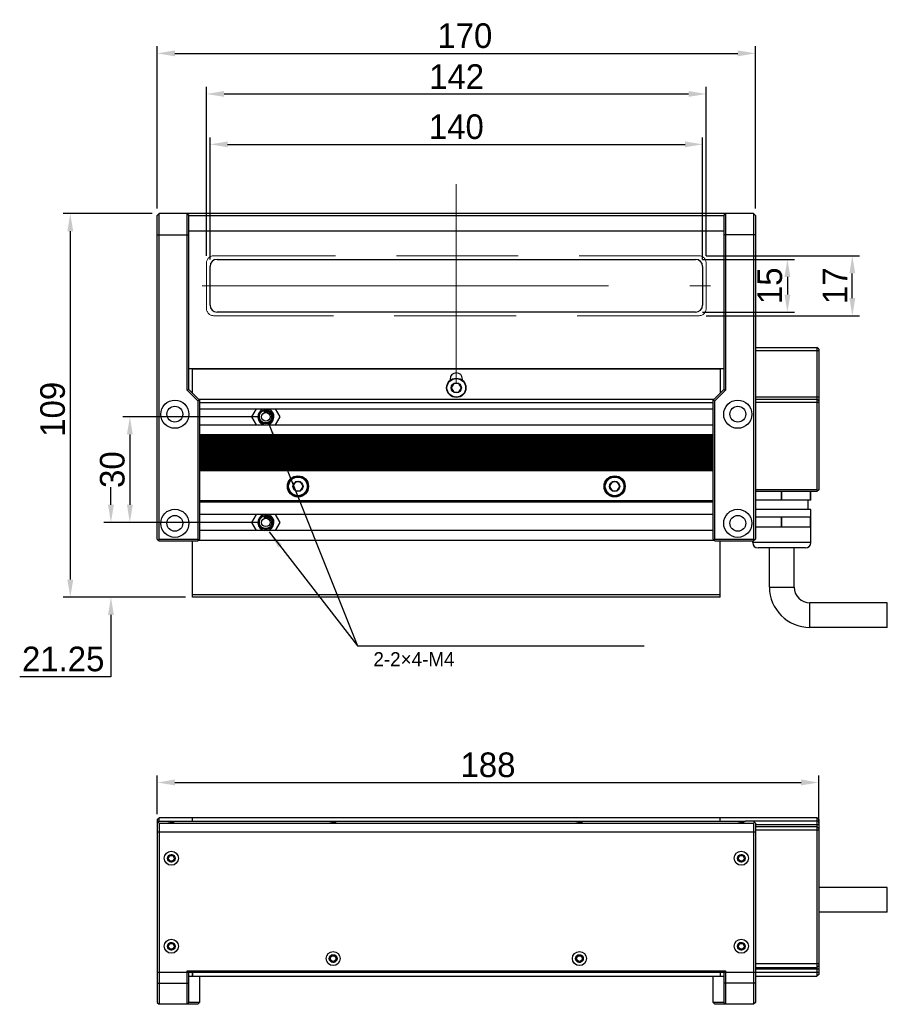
# Model space of a CAD drawing. Header units: millimetres. Extents: x 148 to 397, y 531 to 675.
# Tile 1 of 2: x 148 to 271, y 535 to 675. Entities that reach past the tile are written whole.
import ezdxf

# ---------------------------------------------------------------- set-up
doc = ezdxf.new("R2010")
doc.units = ezdxf.units.MM
doc.header["$LTSCALE"] = 23.1
doc.header["$PDMODE"] = 3
doc.header["$PDSIZE"] = 8
doc.linetypes.add('CENTERX2', pattern=[4, 2.5, -0.5, 0.5, -0.5])
doc.linetypes.add('DASHED2', pattern=[0.375, 0.25, -0.125])
doc.layers.get('Defpoints').update_dxf_attribs({"linetype": 'CONTINUOUS'})
for name, color, linetype, lineweight in [('中心线', 1, 'CENTERX2', 20), ('标注', 3, 'CONTINUOUS', 25), ('粗实线', 7, 'CONTINUOUS', 30), ('虚线', 6, 'DASHED2', 18)]:
    doc.layers.add(name, color=color, linetype=linetype, lineweight=lineweight)
doc.styles.get("Standard").update_dxf_attribs({"font": 'simfang.ttf'})
doc.dimstyles.new('CST Standard', dxfattribs={"dimtxt": 3.5, "dimasz": 2.5, "dimexe": 1, "dimexo": 1, "dimgap": 0.6, "dimtad": 1, "dimtoh": 1, "dimdsep": 46, "dimtxsty": 'STANDARD', "dimcen": -2.5, "dimdle": 5, "dimclrd": 9, "dimclre": 9, "dimadec": 1, "dimazin": 2, "dimtfac": 1, "dimtofl": 0, "dimtmove": 0, "dimatfit": 0, "dimfxl": 1, "dimtolj": 1, "dimarcsym": 0})

# ---------------------------------------------------------------- blocks, each defined once
blk = doc.blocks.new('*D33')
at = {"layer": 'Defpoints', "color": 0}
for p in [(243.68, 640.49), (243.68, 632.99), (256.73, 632.99)]:
    blk.add_point(p, dxfattribs=at)
at = {"layer": '标注', "color": 9, "linetype": 'Continuous', "lineweight": -2, "ltscale": 3}
for p, q in [((244.68, 640.49), (257.73, 640.49)), ((256.73, 637.99), (256.73, 635.49)), ((244.68, 632.99), (257.73, 632.99))]:
    blk.add_line(p, q, dxfattribs=at)
at = {"layer": '标注', "color": 9}
for points in [[(257.15, 637.99), (256.31, 637.99), (256.73, 640.49)], [(256.31, 635.49), (257.15, 635.49), (256.73, 632.99)]]:
    blk.add_solid(points, dxfattribs=at)
at = {"layer": '标注', "color": 7, "insert": (254.24, 636.74), "char_height": 3.5, "attachment_point": 5, "rotation": 90}
blk.add_mtext('\\A1;\\A1;{\\fFZLanTingHei-R-GBK|b0|i0|c134|p2;15}', dxfattribs=at)
blk = doc.blocks.new('*D34')
at = {"layer": 'Defpoints', "color": 0}
for p in [(244.18, 640.99), (265.95, 640.99), (244.18, 632.49)]:
    blk.add_point(p, dxfattribs=at)
at = {"layer": '标注', "color": 9, "linetype": 'Continuous', "lineweight": -2, "ltscale": 3}
for p, q in [((245.18, 640.99), (266.95, 640.99)), ((265.95, 634.99), (265.95, 638.49)), ((245.18, 632.49), (266.95, 632.49))]:
    blk.add_line(p, q, dxfattribs=at)
at = {"layer": '标注', "color": 9}
for points in [[(266.37, 638.49), (265.54, 638.49), (265.95, 640.99)], [(265.54, 634.99), (266.37, 634.99), (265.95, 632.49)]]:
    blk.add_solid(points, dxfattribs=at)
at = {"layer": '标注', "color": 7, "insert": (263.49, 636.74), "char_height": 3.5, "attachment_point": 5, "rotation": 90}
blk.add_mtext('\\A1;\\A1;{\\fFZLanTingHei-R-GBK|b0|i0|c134|p2;17}', dxfattribs=at)
blk = doc.blocks.new('*D35')
at = {"layer": 'Defpoints', "color": 0}
for p in [(252.18, 669.76), (167.18, 646.74), (252.18, 646.74)]:
    blk.add_point(p, dxfattribs=at)
at = {"layer": '标注', "color": 9, "linetype": 'Continuous', "lineweight": -2, "ltscale": 3}
for p, q in [((167.18, 647.74), (167.18, 670.76)), ((252.18, 647.74), (252.18, 670.76)), ((169.68, 669.76), (249.68, 669.76))]:
    blk.add_line(p, q, dxfattribs=at)
at = {"layer": '标注', "color": 9}
for points in [[(169.68, 670.18), (169.68, 669.34), (167.18, 669.76)], [(249.68, 669.34), (249.68, 670.18), (252.18, 669.76)]]:
    blk.add_solid(points, dxfattribs=at)
at = {"layer": '标注', "color": 7, "insert": (210.89, 672.25), "char_height": 3.5, "attachment_point": 5}
blk.add_mtext('\\A1;\\A1;{\\fFZLanTingHei-R-GBK|b0|i0|c134|p2;170}', dxfattribs=at)
blk = doc.blocks.new('*D36')
at = {"layer": 'Defpoints', "color": 0}
for p in [(244.68, 656.83), (174.68, 639.49), (244.68, 639.49)]:
    blk.add_point(p, dxfattribs=at)
at = {"layer": '标注', "color": 9, "linetype": 'Continuous', "lineweight": -2, "ltscale": 3}
for p, q in [((174.68, 640.49), (174.68, 657.83)), ((244.68, 640.49), (244.68, 657.83)), ((177.18, 656.83), (242.18, 656.83))]:
    blk.add_line(p, q, dxfattribs=at)
at = {"layer": '标注', "color": 9}
for points in [[(177.18, 657.25), (177.18, 656.42), (174.68, 656.83)], [(242.18, 656.42), (242.18, 657.25), (244.68, 656.83)]]:
    blk.add_solid(points, dxfattribs=at)
at = {"layer": '标注', "color": 7, "insert": (209.68, 659.32), "char_height": 3.5, "attachment_point": 5}
blk.add_mtext('\\A1;\\A1;{\\fFZLanTingHei-R-GBK|b0|i0|c134|p2;140}', dxfattribs=at)
blk = doc.blocks.new('*D37')
at = {"layer": 'Defpoints', "color": 0}
for p in [(245.18, 663.99), (174.18, 639.99), (245.18, 639.99)]:
    blk.add_point(p, dxfattribs=at)
at = {"layer": '标注', "color": 9, "linetype": 'Continuous', "lineweight": -2, "ltscale": 3}
for p, q in [((174.18, 640.99), (174.18, 664.99)), ((245.18, 640.99), (245.18, 664.99)), ((176.68, 663.99), (242.68, 663.99))]:
    blk.add_line(p, q, dxfattribs=at)
at = {"layer": '标注', "color": 9}
for points in [[(176.68, 664.41), (176.68, 663.58), (174.18, 663.99)], [(242.68, 663.58), (242.68, 664.41), (245.18, 663.99)]]:
    blk.add_solid(points, dxfattribs=at)
at = {"layer": '标注', "color": 7, "insert": (209.72, 666.46), "char_height": 3.5, "attachment_point": 5}
blk.add_mtext('\\A1;\\A1;{\\fFZLanTingHei-R-GBK|b0|i0|c134|p2;142}', dxfattribs=at)
blk = doc.blocks.new('*D38')
at = {"layer": 'Defpoints', "color": 0}
for p in [(261.18, 566.17), (167.18, 560.66), (261.18, 559.41)]:
    blk.add_point(p, dxfattribs=at)
at = {"layer": '标注', "color": 9, "linetype": 'Continuous', "lineweight": -2, "ltscale": 3}
for p, q in [((167.18, 561.66), (167.18, 567.17)), ((261.18, 560.41), (261.18, 567.17)), ((169.68, 566.17), (258.68, 566.17))]:
    blk.add_line(p, q, dxfattribs=at)
at = {"layer": '标注', "color": 9}
for points in [[(169.68, 566.59), (169.68, 565.76), (167.18, 566.17)], [(258.68, 565.76), (258.68, 566.59), (261.18, 566.17)]]:
    blk.add_solid(points, dxfattribs=at)
at = {"layer": '标注', "color": 7, "insert": (214.18, 568.66), "char_height": 3.5, "attachment_point": 5}
blk.add_mtext('\\A1;\\A1;{\\fFZLanTingHei-R-GBK|b0|i0|c134|p2;188}', dxfattribs=at)
blk = doc.blocks.new('*D40')
at = {"layer": 'Defpoints', "color": 0}
for p in [(167.43, 646.99), (154.82, 592.49), (172.18, 592.49)]:
    blk.add_point(p, dxfattribs=at)
at = {"layer": '标注', "color": 9, "linetype": 'Continuous', "lineweight": -2, "ltscale": 3}
for p, q in [((166.43, 646.99), (153.82, 646.99)), ((154.82, 644.49), (154.82, 594.99)), ((171.18, 592.49), (153.82, 592.49))]:
    blk.add_line(p, q, dxfattribs=at)
at = {"layer": '标注', "color": 9}
for points in [[(155.23, 644.49), (154.4, 644.49), (154.82, 646.99)], [(154.4, 594.99), (155.23, 594.99), (154.82, 592.49)]]:
    blk.add_solid(points, dxfattribs=at)
at = {"layer": '标注', "color": 7, "insert": (152.32, 619.19), "char_height": 3.5, "attachment_point": 5, "rotation": 90}
blk.add_mtext('\\A1;\\A1;{\\fFZLanTingHei-R-GBK|b0|i0|c134|p2;109}', dxfattribs=at)
blk = doc.blocks.new('*X19')
at = {"layer": '标注', "linetype": 'Continuous', "ltscale": 3}
blk.add_hatch(color=9, dxfattribs=at).paths.add_polyline_path([(93.03, 119.49), (94.81, 117.7), (94.32, 117.32)], flags=0)
at = {"layer": '标注', "color": 9, "linetype": 'Continuous', "ltscale": 3}
for p, q in [((93.03, 119.49), (105.57, 103.29)), ((105.57, 103.29), (146.3, 103.29))]:
    blk.add_line(p, q, dxfattribs=at)
at = {"layer": '标注', "color": 7, "ltscale": 3}
blk.add_line((146.3, 103.29), (146.3, 103.29), dxfattribs=at)
blk = doc.blocks.new('*X20')
at = {"layer": '标注', "linetype": 'Continuous', "ltscale": 3}
blk.add_hatch(color=9, dxfattribs=at).paths.add_polyline_path([(93.03, 134.69), (94.25, 132.49), (93.67, 132.26)], flags=0)
at = {"layer": '标注', "color": 9, "linetype": 'Continuous', "ltscale": 3}
for p, q in [((93.03, 134.69), (105.57, 103.29)), ((105.57, 103.29), (146.3, 103.29))]:
    blk.add_line(p, q, dxfattribs=at)
at = {"layer": '标注', "color": 7, "ltscale": 3}
blk.add_line((146.3, 103.29), (146.3, 103.29), dxfattribs=at)
blk = doc.blocks.new('*D41')
at = {"layer": 'Defpoints', "color": 0}
for p in [(160.52, 603.12), (182.61, 603.12), (172.18, 592.49)]:
    blk.add_point(p, dxfattribs=at)
at = {"layer": '标注', "color": 9, "linetype": 'Continuous', "lineweight": -2, "ltscale": 3}
for p, q in [((160.59, 605.62), (160.59, 608.12)), ((181.61, 603.12), (159.59, 603.12)), ((171.18, 592.49), (159.59, 592.49)), ((160.59, 589.99), (160.59, 581.2)), ((160.59, 581.2), (147.63, 581.2))]:
    blk.add_line(p, q, dxfattribs=at)
at = {"layer": '标注', "color": 9}
for points in [[(160.18, 605.62), (161.01, 605.62), (160.59, 603.12)], [(161.01, 589.99), (160.18, 589.99), (160.59, 592.49)]]:
    blk.add_solid(points, dxfattribs=at)
at = {"layer": '标注', "color": 7, "insert": (153.81, 583.7), "char_height": 3.5, "attachment_point": 5}
blk.add_mtext('\\A1;\\A1;{\\fFZLanTingHei-R-GBK|b0|i0|c134|p2;21.25}', dxfattribs=at)
blk = doc.blocks.new('*D42')
at = {"layer": 'Defpoints', "color": 0}
for p in [(182.61, 618.12), (163.28, 603.12), (182.61, 603.12)]:
    blk.add_point(p, dxfattribs=at)
at = {"layer": '标注', "color": 9, "linetype": 'Continuous', "lineweight": -2, "ltscale": 3}
for p, q in [((181.61, 618.12), (162.28, 618.12)), ((163.28, 615.62), (163.28, 605.62)), ((181.61, 603.12), (162.28, 603.12))]:
    blk.add_line(p, q, dxfattribs=at)
at = {"layer": '标注', "color": 9}
for points in [[(163.7, 615.62), (162.87, 615.62), (163.28, 618.12)], [(162.87, 605.62), (163.7, 605.62), (163.28, 603.12)]]:
    blk.add_solid(points, dxfattribs=at)
at = {"layer": '标注', "color": 7, "insert": (160.8, 610.62), "char_height": 3.5, "attachment_point": 5, "rotation": 90}
blk.add_mtext('\\A1;\\A1;{\\fFZLanTingHei-R-GBK|b0|i0|c134|p2;30}', dxfattribs=at)

msp = doc.modelspace()

# ---------------------------------------------------------------- linework, layer by layer
at = {"layer": '中心线', "color": 0}
for p, q in [((209.6756, 651.1697), (209.6756, 622.9827)), ((173.5695, 636.7432), (245.7818, 636.7432))]:
    msp.add_line(p, q, dxfattribs=at)
at = {"layer": '粗实线', "color": 0, "linetype": 'Continuous'}
for p, q in [((167.1756, 646.7432), (167.4256, 646.9932)), ((167.1756, 600.7432), (167.1756, 646.7432)), ((251.9256, 646.9932), (167.4256, 646.9932)), ((167.4256, 600.7432), (167.4256, 646.9932)), ((171.4256, 646.9932), (171.6756, 646.7432)), ((171.4256, 621.8896), (171.4256, 646.9932)), ((171.6756, 646.7432), (247.6756, 646.7432)), ((171.6756, 621.9932), (171.6756, 646.7432)), ((247.6756, 646.7432), (247.9256, 646.9932)), ((247.6756, 646.7432), (247.6756, 621.9932)), ((247.9256, 646.9932), (247.9256, 621.8896)), ((252.1756, 646.7432), (251.9256, 646.9932)), ((251.9256, 646.9932), (251.9256, 600.7432)), ((252.1756, 646.7432), (252.1756, 600.7432)), ((167.1756, 643.9932), (171.6756, 643.9932)), ((247.6756, 644.4932), (171.6756, 644.4932)), ((252.1756, 643.9932), (247.6756, 643.9932)), ((174.6756, 633.9932), (174.6756, 639.4932)), ((175.6756, 640.4932), (243.6756, 640.4932)), ((244.6756, 639.4932), (244.6756, 633.9932)), ((243.6756, 632.9932), (175.6756, 632.9932)), ((252.1756, 627.9932), (260.9256, 627.9932)), ((261.1756, 627.4932), (252.1756, 627.4932)), ((260.9256, 627.9932), (260.9256, 607.7432)), ((261.1756, 627.7432), (260.9256, 627.9932)), ((261.1756, 627.7432), (261.1756, 607.7432)), ((171.6756, 624.9932), (247.6756, 624.9932)), ((172.1756, 621.4932), (172.1756, 624.9932)), ((172.1756, 621.4932), (172.1756, 624.9932)), ((172.1756, 624.9429), (247.1756, 624.9429)), ((247.1756, 624.9932), (247.1756, 621.4932)), ((208.8006, 623.4932), (208.8006, 623.3002)), ((209.3169, 622.8645), (208.9581, 622.2432)), ((210.0344, 622.8645), (209.3169, 622.8645)), ((210.3931, 622.2432), (210.0344, 622.8645)), ((210.5506, 623.3002), (210.5506, 623.4932)), ((171.6756, 621.9932), (171.4256, 621.8896)), ((172.9256, 620.3896), (171.4256, 621.8896)), ((173.1756, 620.4932), (171.6756, 621.9932)), ((208.9581, 622.2432), (209.3169, 621.6218)), ((209.3169, 621.6218), (210.0344, 621.6218)), ((210.0344, 621.6218), (210.3931, 622.2432)), ((247.6756, 621.9932), (246.1756, 620.4932)), ((247.9256, 621.8896), (246.4256, 620.3896)), ((247.6756, 621.9932), (247.9256, 621.8896)), ((173.1756, 620.4932), (172.9256, 620.3896)), ((172.9256, 620.3896), (172.9256, 600.7432)), ((173.0256, 620.6432), (246.3256, 620.6432)), ((173.1756, 620.4932), (173.1756, 600.7432)), ((173.1756, 620.1432), (246.1756, 620.1432)), ((246.1756, 600.7432), (246.1756, 620.4932)), ((246.1756, 620.4932), (246.4256, 620.3896)), ((246.4256, 600.7432), (246.4256, 620.3896)), ((261.1756, 620.8932), (252.1756, 620.8932)), ((252.1756, 620.6432), (260.9256, 620.6432)), ((261.1756, 620.1432), (252.1756, 620.1432)), ((261.1756, 620.3932), (260.9256, 620.6432)), ((173.1756, 619.2682), (246.1756, 619.2682)), ((173.1756, 616.9682), (246.1756, 616.9682)), ((173.1756, 615.6027), (246.1756, 615.6027)), ((173.1756, 615.5208), (246.1756, 615.5208)), ((173.1756, 615.4055), (246.1756, 615.4055)), ((173.1756, 615.3236), (246.1756, 615.3236)), ((173.1756, 615.1777), (246.1756, 615.1777)), ((173.1756, 615.0958), (246.1756, 615.0958)), ((173.1756, 614.9805), (246.1756, 614.9805)), ((173.1756, 614.8986), (246.1756, 614.8986)), ((173.1756, 614.6973), (246.1756, 614.6973)), ((173.1756, 614.6154), (246.1756, 614.6154)), ((173.1756, 614.5001), (246.1756, 614.5001)), ((173.1756, 614.4182), (246.1756, 614.4182)), ((173.1756, 614.2723), (246.1756, 614.2723)), ((173.1756, 614.1904), (246.1756, 614.1904)), ((173.1756, 614.0751), (246.1756, 614.0751)), ((173.1756, 613.9932), (246.1756, 613.9932)), ((173.1756, 613.8223), (246.1756, 613.8223)), ((173.1756, 613.7404), (246.1756, 613.7404)), ((173.1756, 613.6251), (246.1756, 613.6251)), ((173.1756, 613.5432), (246.1756, 613.5432)), ((173.1756, 613.3973), (246.1756, 613.3973)), ((173.1756, 613.3154), (246.1756, 613.3154)), ((173.1756, 613.2001), (246.1756, 613.2001)), ((173.1756, 613.1182), (246.1756, 613.1182)), ((173.1756, 612.9473), (246.1756, 612.9473)), ((173.1756, 612.8654), (246.1756, 612.8654)), ((173.1756, 612.7501), (246.1756, 612.7501)), ((173.1756, 612.6682), (246.1756, 612.6682)), ((173.1756, 612.5223), (246.1756, 612.5223)), ((173.1756, 612.4404), (246.1756, 612.4404)), ((173.1756, 612.3251), (246.1756, 612.3251)), ((173.1756, 612.2432), (246.1756, 612.2432)), ((173.1756, 612.0723), (246.1756, 612.0723)), ((173.1756, 611.9904), (246.1756, 611.9904)), ((173.1756, 611.8751), (246.1756, 611.8751)), ((173.1756, 611.7932), (246.1756, 611.7932)), ((173.1756, 611.6473), (246.1756, 611.6473)), ((173.1756, 611.5654), (246.1756, 611.5654)), ((173.1756, 611.4501), (246.1756, 611.4501)), ((173.1756, 611.3682), (246.1756, 611.3682)), ((173.1756, 611.1973), (246.1756, 611.1973)), ((173.1756, 611.1154), (246.1756, 611.1154)), ((173.1756, 611.0001), (246.1756, 611.0001)), ((173.1756, 610.9182), (246.1756, 610.9182)), ((173.1756, 610.7723), (246.1756, 610.7723)), ((173.1756, 610.6904), (246.1756, 610.6904)), ((173.1756, 610.5751), (246.1756, 610.5751)), ((173.1756, 610.4932), (246.1756, 610.4932)), ((186.8169, 608.8645), (186.4581, 608.2432)), ((187.5344, 608.8645), (186.8169, 608.8645)), ((187.8931, 608.2432), (187.5344, 608.8645)), ((231.8169, 608.8645), (231.4581, 608.2432)), ((232.5344, 608.8645), (231.8169, 608.8645)), ((232.8931, 608.2432), (232.5344, 608.8645)), ((186.4581, 608.2432), (186.8169, 607.6218)), ((186.8169, 607.6218), (187.5344, 607.6218)), ((187.5344, 607.6218), (187.8931, 608.2432)), ((231.4581, 608.2432), (231.8169, 607.6218)), ((231.8169, 607.6218), (232.5344, 607.6218)), ((232.5344, 607.6218), (232.8931, 608.2432)), ((260.9256, 607.7432), (252.1756, 607.7432)), ((260.9256, 607.4932), (252.1756, 607.4932)), ((255.9028, 606.2932), (255.9028, 607.4932)), ((255.9485, 606.2932), (255.9485, 607.4932)), ((260.0278, 606.2932), (260.0278, 607.4932)), ((260.0506, 606.2932), (260.0506, 607.4932)), ((261.1756, 607.7432), (260.9256, 607.4932)), ((261.0506, 607.6182), (260.9256, 607.7432)), ((173.1756, 606.2432), (246.1756, 606.2432)), ((246.1756, 605.9932), (173.1756, 605.9932)), ((260.0506, 606.2932), (252.1756, 606.2932)), ((259.6756, 604.9432), (259.6756, 606.2932)), ((260.0476, 604.9432), (252.1756, 604.9432)), ((260.0506, 603.8432), (260.0506, 604.9432)), ((246.1756, 604.2682), (173.1756, 604.2682)), ((260.0506, 603.8432), (252.1756, 603.8432)), ((255.9028, 602.4432), (255.9028, 603.8432)), ((255.9485, 602.4432), (255.9485, 603.8432)), ((260.0278, 602.4432), (260.0278, 603.8432)), ((260.0506, 602.4432), (260.0506, 603.8432)), ((246.1756, 601.9682), (173.1756, 601.9682)), ((260.0506, 602.4432), (252.1756, 602.4432)), ((260.0506, 600.2432), (260.0506, 602.4432)), ((167.1756, 600.7432), (167.4256, 600.4932)), ((167.4256, 600.7432), (167.3006, 600.6182)), ((167.4256, 600.7432), (172.9256, 600.7432)), ((167.4256, 600.4932), (172.9256, 600.4932)), ((172.1756, 592.493), (172.1756, 600.4932)), ((172.9256, 600.4932), (173.1756, 600.7432)), ((173.0506, 600.6182), (172.9256, 600.7432)), ((246.3756, 600.5432), (172.9756, 600.5432)), ((246.4256, 600.4932), (246.1756, 600.7432)), ((246.3006, 600.6182), (246.4256, 600.7432)), ((246.4256, 600.7432), (251.9256, 600.7432)), ((246.4256, 600.4932), (251.9256, 600.4932)), ((247.1756, 592.493), (247.1756, 600.4932)), ((251.8006, 600.2432), (251.8006, 600.4932)), ((260.0506, 600.2432), (251.8006, 600.2432)), ((252.1756, 600.7432), (251.9256, 600.4932)), ((252.0506, 600.6182), (251.9256, 600.7432)), ((259.2981, 599.4932), (252.5531, 599.4932)), ((254.1756, 593.9432), (254.1756, 599.4932)), ((257.6756, 593.9432), (257.6756, 599.4932)), ((254.1756, 593.9432), (257.6756, 593.9432)), ((247.1756, 592.8296), (172.1756, 592.8296)), ((247.1756, 592.493), (172.1756, 592.493)), ((259.9256, 588.1932), (259.9256, 591.6932)), ((270.9256, 591.6932), (259.9256, 591.6932)), ((270.9256, 588.1932), (270.9256, 591.6932)), ((270.9256, 588.1932), (259.9256, 588.1932)), ((167.1756, 560.9059), (167.4256, 561.1559)), ((260.9256, 561.1559), (167.4256, 561.1559)), ((167.4256, 560.6559), (167.4256, 561.1559)), ((172.1756, 560.6559), (172.1756, 561.1559)), ((172.1756, 560.6559), (172.1756, 561.1559)), ((247.1756, 560.6559), (247.1756, 561.1559)), ((261.1756, 560.9059), (260.9256, 561.1559)), ((260.9256, 561.1559), (260.9256, 538.6559)), ((167.1756, 560.9059), (167.1756, 534.9059)), ((167.1756, 560.6559), (168.5927, 560.6559)), ((167.1756, 560.4059), (167.4256, 560.6559)), ((167.4256, 560.4059), (167.3006, 560.5309)), ((167.4256, 560.4059), (251.9256, 560.4059)), ((167.4256, 560.4059), (167.4256, 534.6559)), ((168.63, 560.6559), (169.7395, 560.6559)), ((169.7586, 560.6559), (191.5927, 560.6559)), ((191.63, 560.6559), (192.7395, 560.6559)), ((192.7586, 560.6559), (226.5927, 560.6559)), ((226.63, 560.6559), (227.7395, 560.6559)), ((227.7586, 560.6559), (249.5927, 560.6559)), ((249.63, 560.6559), (250.7395, 560.6559)), ((261.1756, 560.6559), (250.7586, 560.6559)), ((252.1756, 560.4059), (251.9256, 560.6559)), ((251.9256, 560.4059), (252.0506, 560.5309)), ((251.9256, 560.4059), (251.9256, 534.6559)), ((252.1756, 560.4059), (252.1756, 534.9059)), ((261.1756, 560.1565), (252.1756, 560.1565)), ((252.1756, 559.9065), (260.9256, 559.9065)), ((261.1756, 559.6565), (260.9256, 559.9065)), ((261.1756, 560.9059), (261.1756, 538.9059)), ((167.1756, 559.1559), (252.1756, 559.1559)), ((261.1756, 559.4065), (252.1756, 559.4065)), ((270.9256, 551.27), (261.1756, 551.27)), ((270.9256, 547.77), (270.9256, 551.27)), ((270.9256, 547.77), (261.1756, 547.77)), ((261.1756, 540.4053), (252.1756, 540.4053)), ((261.1756, 540.1553), (260.9256, 539.9053)), ((261.1756, 539.1559), (167.1756, 539.1559)), ((171.4256, 539.4059), (247.9256, 539.4059)), ((171.4256, 534.6559), (171.4256, 539.4059)), ((171.6756, 534.9059), (171.6756, 539.1559)), ((171.6756, 538.6559), (247.6756, 538.6559)), ((172.1756, 538.6559), (172.1756, 539.1559)), ((172.1756, 539.1559), (172.1756, 538.6559)), ((173.1756, 538.6559), (173.1756, 534.9059)), ((246.1756, 534.9059), (246.1756, 538.6559)), ((247.1756, 539.1559), (247.1756, 538.6559)), ((247.6756, 539.1559), (247.6756, 534.9059)), ((247.9256, 539.4059), (247.9256, 534.6559)), ((252.1756, 539.9053), (260.9256, 539.9053)), ((261.1756, 539.6553), (252.1756, 539.6553)), ((252.1756, 538.6559), (260.9256, 538.6559)), ((261.1756, 538.9059), (260.9256, 538.6559)), ((167.1756, 537.6559), (171.6756, 537.6559)), ((252.1756, 537.6559), (247.6756, 537.6559)), ((167.1756, 534.9059), (167.4256, 534.6559)), ((172.9256, 534.6559), (167.4256, 534.6559)), ((171.4256, 534.6559), (171.6756, 534.9059)), ((173.1756, 534.9059), (171.6756, 534.9059)), ((173.1756, 534.9059), (172.9256, 534.6559)), ((246.1756, 534.9059), (246.4256, 534.6559)), ((247.6756, 534.9059), (246.1756, 534.9059)), ((251.9256, 534.6559), (246.4256, 534.6559)), ((247.9256, 534.6559), (247.6756, 534.9059)), ((252.1756, 534.9059), (251.9256, 534.6559))]:
    msp.add_line(p, q, dxfattribs=at)
at = {"layer": '粗实线', "color": 0}
for p, q in [((181.2533, 619.2682), (180.5893, 618.1182)), ((183.0533, 619.0128), (183.0557, 619.0117)), ((184.6308, 618.1182), (183.9668, 619.2682)), ((180.5893, 618.1182), (181.2533, 616.9682)), ((183.9668, 616.9682), (184.6308, 618.1182)), ((181.2533, 604.2682), (180.5893, 603.1182)), ((180.5893, 603.1182), (181.2533, 601.9682)), ((183.0533, 604.0128), (183.0557, 604.0117)), ((184.6308, 603.1182), (183.9668, 604.2682)), ((183.9668, 601.9682), (184.6308, 603.1182))]:
    msp.add_line(p, q, dxfattribs=at)
at = {"layer": '粗实线', "color": 0, "linetype": 'Continuous'}
for centre, radius in [((209.6756, 622.2432), 1.375), ((209.6756, 622.2432), 1.325), ((209.6756, 622.2432), 0.7175), ((169.6756, 618.4932), 2), ((249.6756, 618.4932), 2), ((169.6756, 618.4932), 1.125), ((249.6756, 618.4932), 1.125), ((187.1756, 608.2432), 1.5), ((187.1756, 608.2432), 1.375), ((187.1756, 608.2432), 1.325), ((187.1756, 608.2432), 0.7175), ((232.1756, 608.2432), 1.5), ((232.1756, 608.2432), 1.375), ((232.1756, 608.2432), 1.325), ((232.1756, 608.2432), 0.7175), ((169.6756, 602.9932), 2), ((249.6756, 602.9932), 2), ((169.6756, 602.9932), 1.125), ((249.6756, 602.9932), 1.125), ((169.1756, 555.4059), 1), ((169.1756, 555.4059), 0.55), ((169.1756, 555.4059), 0.4), ((250.1756, 555.4059), 1), ((250.1756, 555.4059), 0.55), ((250.1756, 555.4059), 0.4), ((169.1756, 542.9059), 1), ((169.1756, 542.9059), 0.55), ((169.1756, 542.9059), 0.4), ((250.1756, 542.9059), 1), ((250.1756, 542.9059), 0.55), ((250.1756, 542.9059), 0.4), ((192.1756, 541.1559), 1), ((192.1756, 541.1559), 0.55), ((192.1756, 541.1559), 0.4), ((227.1756, 541.1559), 1), ((227.1756, 541.1559), 0.55), ((227.1756, 541.1559), 0.4)]:
    msp.add_circle(centre, radius, dxfattribs=at)
at = {"layer": '粗实线', "color": 0}
for centre, radius in [((182.61, 618.1182), 1), ((182.61, 618.1182), 0.6), ((182.61, 603.1182), 1), ((182.61, 603.1182), 0.6)]:
    msp.add_circle(centre, radius, dxfattribs=at)
at = {"layer": '粗实线', "color": 0, "linetype": 'Continuous'}
for centre, radius, start, end in [((175.6756, 639.4932), 1, 90, 180), ((243.6756, 639.4932), 1, 0, 90), ((175.6756, 633.9932), 1, 180, 270), ((243.6756, 633.9932), 1, 270, 0), ((209.6756, 623.4932), 0.875, 0, 180), ((252.5506, 600.2432), 0.75, 180, 270), ((259.3006, 600.2432), 0.75, 270, 0), ((259.9256, 593.9432), 5.75, 180, 270), ((259.9256, 593.9432), 2.25, 180, 270), ((169.1756, 555.4059), 0.5, 75, 15), ((250.1756, 555.4059), 0.5, 75, 15), ((169.1756, 542.9059), 0.5, 75, 15), ((250.1756, 542.9059), 0.5, 75, 15), ((192.1756, 541.1559), 0.5, 75, 15), ((227.1756, 541.1559), 0.5, 75, 15)]:
    msp.add_arc(centre, radius, start, end, dxfattribs=at)
at = {"layer": '粗实线', "color": 0}
for centre, radius, start, end in [((182.61, 618.1182), 1.15, 110.806926, 258.910513), ((182.61, 618.1181), 0.7873, 49.620725, 108.545457), ((182.61, 618.1182), 1.15, 281.08843, 69.193267), ((182.6421, 618.1033), 0.9981, 65.27709, 65.522589), ((182.6428, 618.1047), 0.9966, 63.094722, 65.277616), ((182.6092, 618.1173), 0.7884, 46.190852, 49.615885), ((182.61, 603.1182), 1.15, 110.806926, 258.910513), ((182.61, 603.1181), 0.7873, 49.620725, 108.545457), ((182.61, 603.1182), 1.15, 281.08843, 69.193267), ((182.6421, 603.1033), 0.9981, 65.27709, 65.522589), ((182.6428, 603.1047), 0.9966, 63.094722, 65.277616), ((182.6092, 603.1173), 0.7884, 46.190852, 49.615885)]:
    msp.add_arc(centre, radius, start, end, dxfattribs=at)
for points, knots in [([(181.6833, 618.1182), (181.6802, 618.1994), (181.6956, 618.3634), (181.7814, 618.5944), (181.9235, 618.796), (182.1121, 618.9548), (182.3344, 619.0611), (182.5762, 619.1087), (182.8222, 619.0953), (182.9792, 619.0463), (183.0533, 619.0128)], [0, 0, 0, 0, 310.87055515, 621.74282187, 932.63114846, 1243.54298019, 1554.46980172, 1865.41518617, 2176.37024286, 2487.39529784, 2487.39529784, 2487.39529784, 2487.39529784]), ([(182.3596, 618.8645), (182.3576, 618.8635), (182.3545, 618.8618), (182.3505, 618.8594), (182.3476, 618.8575), (182.3448, 618.8555), (182.3425, 618.8536), (182.3402, 618.8513), (182.3417, 618.8496), (182.3439, 618.8496), (182.3466, 618.8496), (182.3501, 618.8501), (182.3535, 618.8507), (182.3581, 618.8516), (182.3638, 618.8528), (182.373, 618.8549), (182.3845, 618.8576), (182.4029, 618.862), (182.4259, 618.8672), (182.4537, 618.8728), (182.4817, 618.8776), (182.5098, 618.8816), (182.5286, 618.8837), (182.538, 618.8846)], [0, 0, 0, 0, 194.40614868, 291.17175617, 387.40095296, 482.81750575, 575.71421358, 657.16237842, 692.28627516, 737.58592321, 831.38487178, 927.87029282, 1025.17827984, 1122.8993967, 1319.00839931, 1515.59786687, 1909.46643019, 2303.79445098, 3093.04294969, 3882.64192466, 4672.38904236, 5462.20197905, 6252.04063038, 6252.04063038, 6252.04063038, 6252.04063038]), ([(183.5709, 618.395), (183.5466, 618.4507), (183.4876, 618.5579), (183.3706, 618.6989), (183.2286, 618.8149), (183.0666, 618.9005), (182.8906, 618.9514), (182.7079, 618.9643), (182.5269, 618.9375), (182.413, 618.893), (182.3596, 618.8645)], [0, 0, 0, 0, 312.56047644, 624.95641925, 937.1925692, 1249.23836005, 1561.07272684, 1872.67650282, 2183.98543073, 2495.02068631, 2495.02068631, 2495.02068631, 2495.02068631]), ([(182.538, 618.8846), (182.5932, 618.8897), (182.705, 618.8895), (182.8689, 618.855), (183.0223, 618.7877), (183.1133, 618.7228), (183.155, 618.6863)], [0, 0, 0, 0, 333.40924652, 666.73055507, 999.99829895, 1333.21758622, 1333.21758622, 1333.21758622, 1333.21758622]), ([(183.155, 618.6863), (183.2355, 618.6157), (183.3688, 618.4395), (183.4211, 618.2251), (183.4258, 618.1182)], [0, 0, 0, 0, 375.23216044, 750.55920163, 750.55920163, 750.55920163, 750.55920163]), ([(183.4258, 618.1182), (183.4282, 618.0612), (183.4212, 617.9465), (183.3753, 617.7807), (183.2963, 617.6277), (183.188, 617.494), (183.055, 617.3849), (182.9029, 617.3045), (182.7378, 617.2559), (182.5665, 617.2406), (182.3954, 617.2591), (182.2312, 617.3103), (182.0799, 617.3921), (181.9031, 617.5371), (181.7389, 617.7774), (181.6877, 618.0048), (181.6833, 618.1182)], [0, 0, 0, 0, 262.55758693, 525.12107854, 787.70643988, 1050.28155365, 1312.8636466, 1575.45540285, 1838.05688621, 2100.66582135, 2363.28194133, 2625.91730357, 2888.56512615, 3151.21028055, 3674.17710525, 4197.2413303, 4197.2413303, 4197.2413303, 4197.2413303]), ([(181.6833, 603.1182), (181.6802, 603.1994), (181.6956, 603.3634), (181.7814, 603.5944), (181.9235, 603.796), (182.1121, 603.9548), (182.3344, 604.0611), (182.5762, 604.1087), (182.8222, 604.0953), (182.9792, 604.0463), (183.0533, 604.0128)], [0, 0, 0, 0, 283.10537968, 566.21231807, 849.33388196, 1132.47685164, 1415.6334723, 1698.80699797, 1981.989332, 2265.23541248, 2265.23541248, 2265.23541248, 2265.23541248]), ([(183.4258, 603.1182), (183.4282, 603.0612), (183.4212, 602.9465), (183.3753, 602.7807), (183.2963, 602.6277), (183.188, 602.494), (183.055, 602.3849), (182.9029, 602.3045), (182.7378, 602.2559), (182.5665, 602.2406), (182.3954, 602.2591), (182.2312, 602.3103), (182.0799, 602.3921), (181.9031, 602.5371), (181.7389, 602.7774), (181.6877, 603.0048), (181.6833, 603.1182)], [0, 0, 0, 0, 239.28002887, 478.56543893, 717.87077981, 957.16678164, 1196.4691439, 1435.78031274, 1675.10034632, 1914.42717102, 2153.76054358, 2393.11145243, 2632.47371693, 2871.8335498, 3348.43572449, 3825.12666431, 3825.12666431, 3825.12666431, 3825.12666431]), ([(182.3596, 603.8645), (182.3576, 603.8635), (182.3545, 603.8618), (182.3505, 603.8594), (182.3476, 603.8575), (182.3448, 603.8555), (182.3425, 603.8536), (182.3402, 603.8513), (182.3417, 603.8496), (182.3439, 603.8496), (182.3466, 603.8496), (182.3501, 603.8501), (182.3535, 603.8507), (182.3581, 603.8516), (182.3638, 603.8528), (182.373, 603.8549), (182.3845, 603.8576), (182.4029, 603.862), (182.4259, 603.8672), (182.4537, 603.8728), (182.4817, 603.8776), (182.5098, 603.8816), (182.5286, 603.8837), (182.538, 603.8846)], [0, 0, 0, 0, 177.36012922, 265.64108517, 353.43266426, 440.48285402, 525.23414515, 599.5407303, 631.58487555, 672.91253666, 758.48695779, 846.51229475, 935.28807303, 1024.4407569, 1203.35442953, 1382.70643874, 1742.03961705, 2101.79196643, 2821.83717419, 3542.20212758, 4262.70223417, 4983.26238857, 5703.84600288, 5703.84600288, 5703.84600288, 5703.84600288]), ([(183.5709, 603.395), (183.5466, 603.4507), (183.4876, 603.5579), (183.3706, 603.6989), (183.2286, 603.8149), (183.0666, 603.9005), (182.8906, 603.9514), (182.7079, 603.9643), (182.5269, 603.9375), (182.413, 603.893), (182.3596, 603.8645)], [0, 0, 0, 0, 284.98924905, 569.82847811, 854.52200979, 1139.0419741, 1423.36916425, 1707.4861042, 1991.33420489, 2274.93277411, 2274.93277411, 2274.93277411, 2274.93277411]), ([(182.538, 603.8846), (182.5932, 603.8897), (182.705, 603.8895), (182.8689, 603.855), (183.0223, 603.7877), (183.1133, 603.7228), (183.155, 603.6863)], [0, 0, 0, 0, 303.92152623, 607.76289199, 911.55543049, 1215.30379804, 1215.30379804, 1215.30379804, 1215.30379804]), ([(183.155, 603.6863), (183.2355, 603.6157), (183.3688, 603.4395), (183.4211, 603.2251), (183.4258, 603.1182)], [0, 0, 0, 0, 342.16720069, 684.42092135, 684.42092135, 684.42092135, 684.42092135])]:
    msp.add_open_spline(points, degree=3, knots=knots, dxfattribs=at)
at = {"layer": '粗实线', "color": 0, "linetype": 'Continuous'}
for points, knots in [([(168.5925, 560.6559), (168.6384, 560.6401), (168.8279, 560.5826), (169.0271, 560.5558), (169.1766, 560.5559)], [0, 0, 0, 0, 119.90953737, 489.5921559, 489.5921559, 489.5921559, 489.5921559]), ([(169.1766, 560.5559), (169.2269, 560.5559), (169.4243, 560.5647), (169.6196, 560.6081), (169.7587, 560.6559)], [0, 0, 0, 0, 125.16110799, 491.46092608, 491.46092608, 491.46092608, 491.46092608]), ([(191.5925, 560.6559), (191.6384, 560.6401), (191.8279, 560.5826), (192.0271, 560.5558), (192.1766, 560.5559)], [0, 0, 0, 0, 140.81093672, 574.9328335, 574.9328335, 574.9328335, 574.9328335]), ([(192.1766, 560.5559), (192.2269, 560.5559), (192.4243, 560.5647), (192.6196, 560.6081), (192.7587, 560.6559)], [0, 0, 0, 0, 147.06369551, 577.4642071, 577.4642071, 577.4642071, 577.4642071]), ([(226.5925, 560.6559), (226.6384, 560.6401), (226.8279, 560.5826), (227.0271, 560.5558), (227.1766, 560.5559)], [0, 0, 0, 0, 181.12160277, 739.52179223, 739.52179223, 739.52179223, 739.52179223]), ([(227.1766, 560.5559), (227.2269, 560.5559), (227.4243, 560.5647), (227.6196, 560.6081), (227.7587, 560.6559)], [0, 0, 0, 0, 189.12517772, 742.62393868, 742.62393868, 742.62393868, 742.62393868]), ([(249.5925, 560.6559), (249.6384, 560.6401), (249.8279, 560.5826), (250.0271, 560.5558), (250.1766, 560.5559)], [0, 0, 0, 0, 210.85373403, 860.91845977, 860.91845977, 860.91845977, 860.91845977]), ([(250.1766, 560.5559), (250.2269, 560.5559), (250.4243, 560.5647), (250.6196, 560.6081), (250.7587, 560.6559)], [0, 0, 0, 0, 220.09419637, 864.22770863, 864.22770863, 864.22770863, 864.22770863])]:
    msp.add_open_spline(points, degree=3, knots=knots, dxfattribs=at)
at = {"layer": '虚线', "color": 0, "ltscale": 3}
for p, q in [((175.1756, 640.9932), (244.1756, 640.9932)), ((174.1756, 633.4932), (174.1756, 639.9932)), ((245.1756, 639.9932), (245.1756, 633.4932)), ((244.1756, 632.4932), (175.1756, 632.4932))]:
    msp.add_line(p, q, dxfattribs=at)
for centre, start, end in [((175.1756, 639.9932), 90, 180), ((244.1756, 639.9932), 0, 90), ((175.1756, 633.4932), 180, 270), ((244.1756, 633.4932), 270, 0)]:
    msp.add_arc(centre, 1, start, end, dxfattribs=at)

# ---------------------------------------------------------------- block references
at = {"layer": '标注', "color": 0, "ltscale": 3}
for name in ['*X20', '*X19']:
    msp.add_blockref(name, (90.0525, 482.2744), dxfattribs=at)

# ---------------------------------------------------------------- texts
at = {"layer": '标注', "color": 0, "ltscale": 3, "insert": (197.8954, 584.6876), "char_height": 2, "width": 60.147513, "attachment_point": 1}
msp.add_mtext('{\\fFZLanTingHei-R-GBK|b0|i0|c134|p2;2-2×4-M4}', dxfattribs=at)

# ---------------------------------------------------------------- dimensions: what is measured, and where the dimension line sits
at = {"layer": '标注', "color": 0, "ltscale": 3}
for base, p1, p2, angle, override, picture, middle in [((252.1756, 669.7599), (167.1756, 646.7432), (252.1756, 646.7432), 0, {"dimlfac": 2, "dimtxsty": 'STANDARD', "dimsah": 1, "dimclrd": 9, "dimclrt": 7, "dimtzin": 0}, '*D35', (210.8928, 669.7599)), ((244.6756, 656.8349), (174.6756, 639.4932), (244.6756, 639.4932), 0, {"dimlfac": 2, "dimtxsty": 'STANDARD', "dimsah": 1, "dimclrd": 9, "dimclrt": 7, "dimtzin": 0}, '*D36', (209.6756, 656.8349)), ((154.818, 592.493), (167.4256, 646.9932), (172.1756, 592.493), 270, {"dimlfac": 2, "dimtxsty": 'STANDARD', "dimsah": 1, "dimclrd": 9, "dimclrt": 7, "dimtzin": 8}, '*D40', (154.818, 619.1878)), ((256.7289, 632.9932), (243.6756, 640.4932), (243.6756, 632.9932), 270, {"dimlfac": 2, "dimtxsty": 'STANDARD', "dimsah": 1, "dimclrd": 9, "dimclrt": 7, "dimtzin": 0}, '*D33', (256.7289, 636.7432)), ((160.5949, 603.1182), (172.1756, 592.493), (182.61, 603.1182), 90, {"dimlfac": 2, "dimtxsty": 'STANDARD', "dimsah": 1, "dimclrd": 9, "dimclrt": 7, "dimtzin": 8}, '*D41', (153.8103, 581.1986))]:
    dim = msp.add_linear_dim(base=base, p1=p1, p2=p2, angle=angle, text='\\A1;{\\fFZLanTingHei-R-GBK|b0|i0|c134|p2;<>}', dimstyle='CST Standard', override=override, dxfattribs=at)
    dim.commit()
    dim.dimension.update_dxf_attribs({"geometry": picture, "text_midpoint": middle, "dimtype": 160})
dim = msp.add_linear_dim(base=(245.1756, 663.9937), p1=(174.1756, 639.9932), p2=(245.1756, 639.9932), text='\\A1;{\\fFZLanTingHei-R-GBK|b0|i0|c134|p2;<>}', dimstyle='CST Standard', override={"dimlfac": 2, "dimtxsty": 'STANDARD', "dimsah": 1, "dimclrd": 9, "dimclrt": 7, "dimtzin": 0}, dxfattribs=at)
dim.commit()
dim.dimension.update_dxf_attribs({"geometry": '*D37', "text_midpoint": (209.7195, 663.9937), "dimtype": 160})
for base, p1, p2, angle, override, picture, middle in [((265.9519, 640.9932), (244.1756, 632.4932), (244.1756, 640.9932), 90, {"dimlfac": 2, "dimtxsty": 'STANDARD', "dimsah": 1, "dimclrd": 9, "dimclrt": 7, "dimtzin": 0}, '*D34', (263.4919, 636.7432)), ((163.2838, 603.1182), (182.61, 618.1182), (182.61, 603.1182), 270, {"dimlfac": 2, "dimtxsty": 'STANDARD', "dimsah": 1, "dimclrd": 9, "dimclrt": 7, "dimtzin": 8}, '*D42', (160.7964, 610.6182))]:
    dim = msp.add_linear_dim(base=base, p1=p1, p2=p2, angle=angle, text='\\A1;{\\fFZLanTingHei-R-GBK|b0|i0|c134|p2;<>}', dimstyle='CST Standard', override=override, dxfattribs=at)
    dim.commit()
    dim.dimension.update_dxf_attribs({"geometry": picture, "text_midpoint": middle})
dim = msp.add_linear_dim(base=(261.1756, 566.1744), p1=(167.1756, 560.6559), p2=(261.1756, 559.4065), text='\\A1;{\\fFZLanTingHei-R-GBK|b0|i0|c134|p2;<>}', dimstyle='CST Standard', override={"dimlfac": 2, "dimtxsty": 'STANDARD', "dimsah": 1, "dimclrd": 9, "dimclrt": 7, "dimtzin": 8}, dxfattribs=at)
dim.commit()
dim.dimension.update_dxf_attribs({"geometry": '*D38', "text_midpoint": (214.1756, 568.6618)})

doc.saveas('drawing.dxf')
